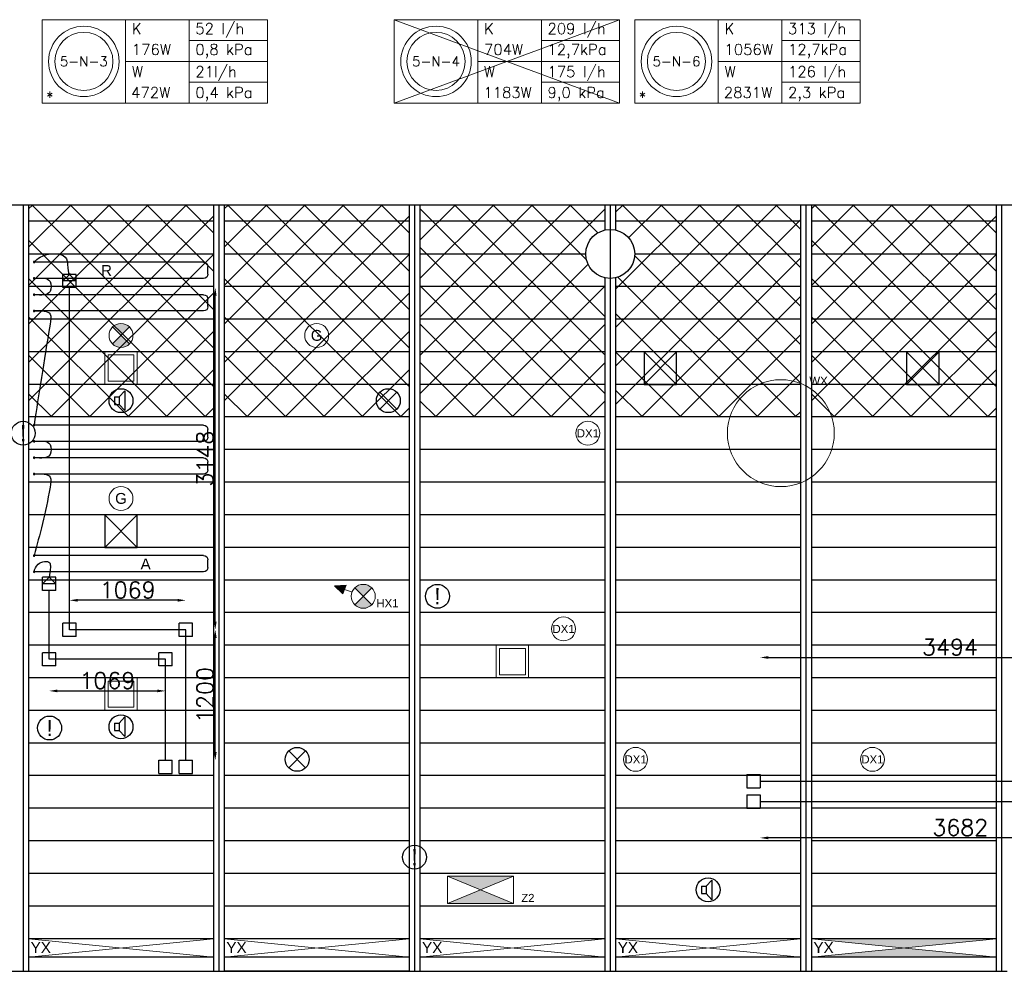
# Model space of a CAD drawing. Extents: x 7383 to 472120, y -558079 to -203000.
# Tile 16 of 29: x 204898 to 213955, y -244106 to -235351. Entities that reach past the tile are written whole.
import ezdxf
from ezdxf.enums import TextEntityAlignment as Align

# ---------------------------------------------------------------- set-up
doc = ezdxf.new("R2010")
doc.units = 0
doc.header["$LTSCALE"] = 25
doc.layers.get('0').update_dxf_attribs({"linetype": 'CONTINUOUS'})
doc.layers.get('DEFPOINTS').update_dxf_attribs({"linetype": 'CONTINUOUS'})
for name, color, linetype in [('000Vermogens2', 7, 'CONTINUOUS'), ('KP-bandraster', 5, 'CONTINUOUS'), ('KP-koppelingen', 6, 'CONTINUOUS'), ('KP-leidingen(aanvoer)', 5, 'CONTINUOUS'), ('KP-leidingen(retour)', 1, 'CONTINUOUS'), ('KP-Lucht aanvoer', 6, 'CONTINUOUS'), ('KP-lucht centreline', 2, 'CONTINUOUS'), ('KP-maatvoering', 7, 'CONTINUOUS'), ('KP-Melders', 3, 'CONTINUOUS'), ('KP-Oppervlak', 3, 'CONTINUOUS'), ('KP-panelen', 1, 'CONTINUOUS'), ('KP-registers', 4, 'CONTINUOUS'), ('KP-slangen', 7, 'CONTINUOUS'), ('KP-tekst', 7, 'CONTINUOUS')]:
    doc.layers.add(name, color=color, linetype=linetype)
for name, color, linetype, lineweight in [('KP-Aluminium', 8, 'CONTINUOUS', 18), ('KP-Lucht retour', 3, 'CONTINUOUS', 18), ('KP-Verlichting', 2, 'CONTINUOUS', 18)]:
    doc.layers.add(name, color=color, linetype=linetype, lineweight=lineweight)
doc.styles.add('arial', font='ARIAL.TTF')
doc.styles.add('VERWOL-1', font='ROMANS.SHX')
doc.dimstyles.new('MARTIN', dxfattribs={"dimscale": 0, "dimtxt": 50, "dimasz": 75, "dimexe": 4, "dimexo": 4, "dimgap": 20, "dimtad": 1, "dimdec": 0, "dimrnd": 0.01, "dimzin": 1, "dimdsep": 46, "dimtxsty": 'VERWOL-1', "dimcen": -25, "dimdle": 1, "dimclrd": 7, "dimclre": 2, "dimclrt": 7, "dimadec": 0, "dimazin": 0, "dimtfac": 1, "dimtdec": 0, "dimtix": 1, "dimtofl": 0, "dimtmove": 0, "dimatfit": 3, "dimldrblk": 'OBLIQUE', "dimfxl": 0, "dimtvp": 33.333333, "dimtolj": 1, "dimtzin": 1, "dimarcsym": 0})
pattern_1 = [(45, (14400, -7e-10), (-176.7767, 176.7767), []), (135, (14400, -7e-10), (-176.7767, -176.7767), [])]

# ---------------------------------------------------------------- blocks, each defined once
blk = doc.blocks.new('Register A')
at = {"layer": 'KP-registers', "linetype": 'Continuous'}
for p, q in [((50, 115), (50, 185)), ((90, 225), (1644, 225)), ((90, 75), (1644, 75))]:
    blk.add_line(p, q, dxfattribs=at)
for centre in [(1650, 225), (1650, 75)]:
    blk.add_circle(centre, 6, dxfattribs=at)
for centre, start, end in [((90, 185), 90, 180), ((90, 115), 180, 270)]:
    blk.add_arc(centre, 40, start, end, dxfattribs=at)
blk = doc.blocks.new('*D946')
at = {"layer": 'DEFPOINTS', "color": 0, "linetype": 'Continuous', "transparency": 16777216}
for p in [(205169.9, -240602), (204773.3, -241235.2), (205169.9, -241235.2)]:
    blk.add_point(p, dxfattribs=at)
at = {"layer": 'KP-maatvoering', "color": 7, "linetype": 'Continuous', "lineweight": -2, "transparency": 16777216}
blk.add_line((204773.3, -240677), (204773.3, -241160.2), dxfattribs=at)
at = {"layer": 'KP-maatvoering', "color": 7, "linetype": 'Continuous', "transparency": 16777216}
for points in [[(204760.8, -240677), (204785.8, -240677), (204773.3, -240602)], [(204760.8, -241160.2), (204785.8, -241160.2), (204773.3, -241235.2)]]:
    blk.add_solid(points, dxfattribs=at)
at = {"layer": 'KP-maatvoering', "color": 7, "linetype": 'Continuous', "transparency": 16777216, "insert": (204678.3, -240918.6), "char_height": 150, "attachment_point": 5, "rotation": 90, "style": 'VERWOL-1'}
blk.add_mtext('\\A1;633', dxfattribs=at)
blk = doc.blocks.new('_OBLIQUE')
at = {"color": 0, "linetype": 'ByBlock'}
blk.add_line((-0.5, -0.5), (0.5, 0.5), dxfattribs=at)
blk = doc.blocks.new('*D947')
at = {"layer": 'DEFPOINTS', "color": 0, "linetype": 'Continuous', "transparency": 16777216}
for p in [(205169.9, -241235.2), (206239.1, -241296.8), (206239.1, -241526.1)]:
    blk.add_point(p, dxfattribs=at)
at = {"layer": 'KP-maatvoering', "color": 7, "linetype": 'Continuous', "lineweight": -2, "transparency": 16777216}
blk.add_line((205244.9, -241526.1), (206164.1, -241526.1), dxfattribs=at)
at = {"layer": 'KP-maatvoering', "color": 7, "linetype": 'Continuous', "transparency": 16777216}
for points in [[(205244.9, -241513.6), (205244.9, -241538.6), (205169.9, -241526.1)], [(206164.1, -241513.6), (206164.1, -241538.6), (206239.1, -241526.1)]]:
    blk.add_solid(points, dxfattribs=at)
at = {"layer": 'KP-maatvoering', "color": 7, "linetype": 'Continuous', "transparency": 16777216, "insert": (205704.5, -241431.1), "char_height": 150, "attachment_point": 5, "style": 'VERWOL-1'}
blk.add_mtext('\\A1;1069', dxfattribs=at)
blk = doc.blocks.new('*D948')
at = {"layer": 'DEFPOINTS', "color": 0, "linetype": 'Continuous', "transparency": 16777216}
for p in [(206178.3, -241236), (204773.3, -242163.9), (206239.1, -242163.9)]:
    blk.add_point(p, dxfattribs=at)
at = {"layer": 'KP-maatvoering', "color": 7, "linetype": 'Continuous', "lineweight": -2, "transparency": 16777216}
blk.add_line((204773.3, -241311), (204773.3, -242088.9), dxfattribs=at)
at = {"layer": 'KP-maatvoering', "color": 7, "linetype": 'Continuous', "transparency": 16777216}
for points in [[(204760.8, -241311), (204785.8, -241311), (204773.3, -241236)], [(204760.8, -242088.9), (204785.8, -242088.9), (204773.3, -242163.9)]]:
    blk.add_solid(points, dxfattribs=at)
at = {"layer": 'KP-maatvoering', "color": 7, "linetype": 'Continuous', "transparency": 16777216, "insert": (204678.3, -241699.9), "char_height": 150, "attachment_point": 5, "rotation": 90, "style": 'VERWOL-1'}
blk.add_mtext('\\A1;928', dxfattribs=at)
blk = doc.blocks.new('*D949')
at = {"layer": 'DEFPOINTS', "color": 0, "linetype": 'Continuous', "transparency": 16777216}
for p in [(206426.3, -240963.6), (206697.5, -240963.6), (206426.3, -242163.9)]:
    blk.add_point(p, dxfattribs=at)
at = {"layer": 'KP-maatvoering', "color": 7, "linetype": 'Continuous', "lineweight": -2, "transparency": 16777216}
blk.add_line((206697.5, -242088.9), (206697.5, -241038.6), dxfattribs=at)
at = {"layer": 'KP-maatvoering', "color": 7, "linetype": 'Continuous', "transparency": 16777216}
for points in [[(206685, -241038.6), (206710, -241038.6), (206697.5, -240963.6)], [(206685, -242088.9), (206710, -242088.9), (206697.5, -242163.9)]]:
    blk.add_solid(points, dxfattribs=at)
at = {"layer": 'KP-maatvoering', "color": 7, "linetype": 'Continuous', "transparency": 16777216, "insert": (206602.5, -241563.7), "char_height": 150, "attachment_point": 5, "rotation": 90, "style": 'VERWOL-1'}
blk.add_mtext('\\A1;1200', dxfattribs=at)
blk = doc.blocks.new('*D950')
at = {"layer": 'DEFPOINTS', "color": 0, "linetype": 'Continuous', "transparency": 16777216}
for p in [(205357.1, -240692.5), (205357.1, -240902.7), (206426.3, -240963.6)]:
    blk.add_point(p, dxfattribs=at)
at = {"layer": 'KP-maatvoering', "color": 7, "linetype": 'Continuous', "lineweight": -2, "transparency": 16777216}
blk.add_line((206351.3, -240692.5), (205432.1, -240692.5), dxfattribs=at)
at = {"layer": 'KP-maatvoering', "color": 7, "linetype": 'Continuous', "transparency": 16777216}
for points in [[(205432.1, -240680), (205432.1, -240705), (205357.1, -240692.5)], [(206351.3, -240680), (206351.3, -240705), (206426.3, -240692.5)]]:
    blk.add_solid(points, dxfattribs=at)
at = {"layer": 'KP-maatvoering', "color": 7, "linetype": 'Continuous', "transparency": 16777216, "insert": (205891.7, -240597.5), "char_height": 150, "attachment_point": 5, "style": 'VERWOL-1'}
blk.add_mtext('\\A1;1069', dxfattribs=at)
blk = doc.blocks.new('*D951')
at = {"layer": 'DEFPOINTS', "color": 0, "linetype": 'Continuous', "transparency": 16777216}
for p in [(205357.1, -237815.4), (206697.5, -237815.4), (205417.9, -240963.5)]:
    blk.add_point(p, dxfattribs=at)
at = {"layer": 'KP-maatvoering', "color": 7, "linetype": 'Continuous', "lineweight": -2, "transparency": 16777216}
blk.add_line((206697.5, -240888.5), (206697.5, -237890.4), dxfattribs=at)
at = {"layer": 'KP-maatvoering', "color": 7, "linetype": 'Continuous', "transparency": 16777216}
for points in [[(206685, -237890.4), (206710, -237890.4), (206697.5, -237815.4)], [(206685, -240888.5), (206710, -240888.5), (206697.5, -240963.5)]]:
    blk.add_solid(points, dxfattribs=at)
at = {"layer": 'KP-maatvoering', "color": 7, "linetype": 'Continuous', "transparency": 16777216, "insert": (206602.5, -239389.4), "char_height": 150, "attachment_point": 5, "rotation": 90, "style": 'VERWOL-1'}
blk.add_mtext('\\A1;3148', dxfattribs=at)
blk = doc.blocks.new('*D952')
at = {"layer": 'DEFPOINTS', "color": 0, "linetype": 'Continuous', "transparency": 16777216}
for p in [(215203.2, -241218.5), (211708.9, -242356.6), (215203.2, -242356.6)]:
    blk.add_point(p, dxfattribs=at)
at = {"layer": 'KP-maatvoering', "color": 7, "linetype": 'Continuous', "lineweight": -2, "transparency": 16777216}
blk.add_line((211783.9, -241218.5), (215128.2, -241218.5), dxfattribs=at)
at = {"layer": 'KP-maatvoering', "color": 7, "linetype": 'Continuous', "transparency": 16777216}
for points in [[(211783.9, -241206), (211783.9, -241231), (211708.9, -241218.5)], [(215128.2, -241206), (215128.2, -241231), (215203.2, -241218.5)]]:
    blk.add_solid(points, dxfattribs=at)
at = {"layer": 'KP-maatvoering', "color": 7, "linetype": 'Continuous', "transparency": 16777216, "insert": (213456.1, -241123.5), "char_height": 150, "attachment_point": 5, "style": 'VERWOL-1'}
blk.add_mtext('\\A1;3494', dxfattribs=at)
blk = doc.blocks.new('*D953')
at = {"layer": 'DEFPOINTS', "color": 0, "linetype": 'Continuous', "transparency": 16777216}
for p in [(211708.9, -242543.8), (215390.4, -242604.6), (211708.9, -242878.2)]:
    blk.add_point(p, dxfattribs=at)
at = {"layer": 'KP-maatvoering', "color": 7, "linetype": 'Continuous', "lineweight": -2, "transparency": 16777216}
blk.add_line((215315.4, -242878.2), (211783.9, -242878.2), dxfattribs=at)
at = {"layer": 'KP-maatvoering', "color": 7, "linetype": 'Continuous', "transparency": 16777216}
for points in [[(211783.9, -242865.7), (211783.9, -242890.7), (211708.9, -242878.2)], [(215315.4, -242865.7), (215315.4, -242890.7), (215390.4, -242878.2)]]:
    blk.add_solid(points, dxfattribs=at)
at = {"layer": 'KP-maatvoering', "color": 7, "linetype": 'Continuous', "transparency": 16777216, "insert": (213549.7, -242783.2), "char_height": 150, "attachment_point": 5, "style": 'VERWOL-1'}
blk.add_mtext('\\A1;3682', dxfattribs=at)

msp = doc.modelspace()

# ---------------------------------------------------------------- hatches: boundary and pattern name
at = {"layer": 'KP-Aluminium', "linetype": 'Continuous'}
h = msp.add_hatch(dxfattribs=at)
h.set_pattern_fill('ANSI37', color=256, scale=2000)
h.set_pattern_definition([(45, (7200, -3e-10), (-176.7767, 176.7767), []), (135, (7200, -3e-10), (-176.7767, -176.7767), [])])
h.paths.add_polyline_path([(206680.2, -237055.7), (204980.2, -237055.7), (204980.2, -237205.7), (206680.2, -237205.7)])
h.paths.add_polyline_path([(206680.2, -237205.7), (204980.2, -237205.7), (204980.2, -237505.7), (206680.2, -237505.7)])
h.paths.add_polyline_path([(206680.2, -237505.7), (204980.2, -237505.7), (204980.2, -237805.7), (206680.2, -237805.7)])
h.paths.add_polyline_path([(206680.2, -237805.7), (204980.2, -237805.7), (204980.2, -238105.7), (206680.2, -238105.7)])
h.paths.add_polyline_path([(206680.2, -238105.7), (204980.2, -238105.7), (204980.2, -238405.7), (206680.2, -238405.7)])
h.paths.add_polyline_path([(206680.2, -238405.7), (204980.2, -238405.7), (204980.2, -238705.7), (206680.2, -238705.7)])
h.paths.add_polyline_path([(206680.2, -238705.7), (204980.2, -238705.7), (204980.2, -239005.7), (206680.2, -239005.7)])
h = msp.add_hatch(dxfattribs=at)
h.set_pattern_fill('ANSI37', color=256, scale=2000)
h.set_pattern_definition([(45, (9000, -4e-10), (-176.7767, 176.7767), []), (135, (9000, -4e-10), (-176.7767, -176.7767), [])])
h.paths.add_polyline_path([(208480.2, -237055.7), (206780.2, -237055.7), (206780.2, -237205.7), (208480.2, -237205.7)])
h.paths.add_polyline_path([(208480.2, -237205.7), (206780.2, -237205.7), (206780.2, -237505.7), (208480.2, -237505.7)])
h.paths.add_polyline_path([(208480.2, -237505.7), (206780.2, -237505.7), (206780.2, -237805.7), (208480.2, -237805.7)])
h.paths.add_polyline_path([(208480.2, -237805.7), (206780.2, -237805.7), (206780.2, -238105.7), (208480.2, -238105.7)])
h.paths.add_polyline_path([(208480.2, -238105.7), (206780.2, -238105.7), (206780.2, -238405.7), (208480.2, -238405.7)])
h.paths.add_polyline_path([(208480.2, -238405.7), (206780.2, -238405.7), (206780.2, -238705.7), (208480.2, -238705.7)])
h.paths.add_polyline_path([(208480.2, -238705.7), (206780.2, -238705.7), (206780.2, -239005.7), (208480.2, -239005.7)])
h = msp.add_hatch(dxfattribs=at)
h.set_pattern_fill('ANSI37', color=256, scale=2000)
h.set_pattern_definition([(45, (7200, -3e-10), (-176.7767, 176.7767), []), (135, (7200, -3e-10), (-176.7767, -176.7767), [])])
h.paths.add_polyline_path([(210280.2, -237055.7), (208580.2, -237055.7), (208580.2, -237205.7), (210280.2, -237205.7)])
h.paths.add_polyline_path([(210280.2, -237286.3), (210280.2, -237205.7), (208580.2, -237205.7), (208580.2, -237505.7), (210105.2, -237505.7, -0.350001)])
h.paths.add_polyline_path([(210105.2, -237505.7), (208580.2, -237505.7), (208580.2, -237805.7), (210280.2, -237805.7), (210280.2, -237725.1, -0.350001)])
h.paths.add_polyline_path([(210280.2, -237805.7), (208580.2, -237805.7), (208580.2, -238105.7), (210280.2, -238105.7)])
h.paths.add_polyline_path([(210280.2, -238105.7), (208580.2, -238105.7), (208580.2, -238405.7), (210280.2, -238405.7)])
h.paths.add_polyline_path([(210280.2, -238405.7), (208580.2, -238405.7), (208580.2, -238705.7), (210280.2, -238705.7)])
h.paths.add_polyline_path([(210280.2, -238705.7), (208580.2, -238705.7), (208580.2, -239005.7), (210280.2, -239005.7)])
h = msp.add_hatch(dxfattribs=at)
h.set_pattern_fill('ANSI37', color=256, scale=2000)
h.set_pattern_definition(pattern_1)
h.paths.add_polyline_path([(212080.2, -237055.7), (210380.2, -237055.7), (210380.2, -237205.7), (212080.2, -237205.7)])
h.paths.add_polyline_path([(212080.2, -237205.7), (210380.2, -237205.7), (210380.2, -237286.3, -0.350001), (210555.2, -237505.7), (212080.2, -237505.7)])
h.paths.add_polyline_path([(212080.2, -237505.7), (210555.2, -237505.7, -0.350001), (210380.2, -237725.1), (210380.2, -237805.7), (212080.2, -237805.7)])
h.paths.add_polyline_path([(212080.2, -237805.7), (210380.2, -237805.7), (210380.2, -238105.7), (212080.2, -238105.7)])
h.paths.add_polyline_path([(212080.2, -238105.7), (210380.2, -238105.7), (210380.2, -238405.7), (212080.2, -238405.7)])
h.paths.add_polyline_path([(212080.2, -238405.7), (210380.2, -238405.7), (210380.2, -238705.7), (212080.2, -238705.7)])
h.paths.add_polyline_path([(212080.2, -238705.7), (210380.2, -238705.7), (210380.2, -239005.7), (212080.2, -239005.7)])
h = msp.add_hatch(dxfattribs=at)
h.set_pattern_fill('ANSI37', color=256, scale=2000)
h.set_pattern_definition(pattern_1)
h.paths.add_polyline_path([(213880.2, -237055.7), (212180.2, -237055.7), (212180.2, -237205.7), (213880.2, -237205.7)])
h.paths.add_polyline_path([(213880.2, -237205.7), (212180.2, -237205.7), (212180.2, -237505.7), (213880.2, -237505.7)])
h.paths.add_polyline_path([(213880.2, -237505.7), (212180.2, -237505.7), (212180.2, -237805.7), (213880.2, -237805.7)])
h.paths.add_polyline_path([(213880.2, -237805.7), (212180.2, -237805.7), (212180.2, -238105.7), (213880.2, -238105.7)])
h.paths.add_polyline_path([(213880.2, -238105.7), (212180.2, -238105.7), (212180.2, -238405.7), (213880.2, -238405.7)])
h.paths.add_polyline_path([(213880.2, -238405.7), (212180.2, -238405.7), (212180.2, -238705.7), (213880.2, -238705.7)])
h.paths.add_polyline_path([(213880.2, -238705.7), (212180.2, -238705.7), (212180.2, -239005.7), (213880.2, -239005.7)])
at = {"layer": 'KP-Verlichting', "linetype": 'Continuous'}
h = msp.add_hatch(color=256, dxfattribs=at)
h.paths.add_polyline_path([(205752.4, -238177.9), (205830.2, -238255.7), (205908, -238177.9, 0.414214)])
h.paths.add_polyline_path([(205752.4, -238333.5, 0.414214), (205908, -238333.5), (205830.2, -238255.7)])
h = msp.add_hatch(color=256, dxfattribs=at)
h.paths.add_polyline_path([(207981.1, -240577.9), (208058.9, -240655.7), (208136.6, -240577.9, 0.414214)])
h.paths.add_polyline_path([(207981.1, -240733.5, 0.414214), (208136.6, -240733.5), (208058.9, -240655.7)])
h = msp.add_hatch(color=256, dxfattribs=at)
h.paths.add_polyline_path([(207794.2, -240558.6), (207886, -240592.3), (207900.5, -240552.8)])
h.paths.add_polyline_path([(207794.2, -240558.6), (207871.5, -240631.8), (207886, -240592.3)])
h = msp.add_hatch(color=256, dxfattribs=at)
h.paths.add_polyline_path([(208832.3, -243230), (209137, -243355.7), (209441.7, -243230)])
h.paths.add_polyline_path([(209441.7, -243481.4), (209137, -243355.7), (208832.3, -243481.4)])
h = msp.add_hatch(color=256, dxfattribs=at)
h.dxf.hatch_style = 1
h.paths.add_polyline_path([(213880.2, -243805.7), (212180.2, -243805.7), (213030.2, -243890.7)])
h.paths.add_polyline_path([(213030.2, -243890.7), (212180.2, -243975.7), (213880.2, -243975.7)])

# ---------------------------------------------------------------- linework, layer by layer
at = {"layer": '000Vermogens2', "linetype": 'Continuous', "lineweight": 0}
for p, q in [((205104.5, -235350.6), (205104.5, -236118.5)), ((205104.5, -235350.6), (207177.4, -235350.6)), ((205872.4, -235350.6), (205872.4, -236118.5)), ((206457.6, -235734.6), (206457.6, -235350.6)), ((207177.4, -235350.6), (207177.4, -236118.5)), ((208343.9, -235350.6), (208343.9, -236118.5)), ((208343.9, -235350.6), (210416.8, -235350.6)), ((208343.9, -236118.5), (210416.8, -235350.6)), ((208343.9, -235350.6), (210416.8, -236118.5)), ((209111.8, -235350.6), (209111.8, -236118.5)), ((209697, -235734.6), (209697, -235350.6)), ((210416.8, -235350.6), (210416.8, -236118.5)), ((210555.9, -235350.6), (210555.9, -236118.5)), ((210555.9, -235350.6), (212628.8, -235350.6)), ((211323.8, -235350.6), (211323.8, -236118.5)), ((211909, -235734.6), (211909, -235350.6)), ((212628.8, -235350.6), (212628.8, -236118.5)), ((206457.6, -235542.6), (207177.4, -235542.6)), ((209697, -235542.6), (210416.8, -235542.6)), ((211909, -235542.6), (212628.8, -235542.6)), ((205872.4, -235734.6), (207177.4, -235734.6)), ((206457.6, -235734.6), (206457.6, -236118.5)), ((209111.8, -235734.6), (210416.8, -235734.6)), ((209697, -235734.6), (209697, -236118.5)), ((211323.8, -235734.6), (212628.8, -235734.6)), ((211909, -235734.6), (211909, -236118.5)), ((206457.6, -235926.5), (207177.4, -235926.5)), ((209697, -235926.5), (210416.8, -235926.5)), ((211909, -235926.5), (212628.8, -235926.5)), ((205104.5, -236118.5), (207177.4, -236118.5)), ((208343.9, -236118.5), (210416.8, -236118.5)), ((210555.9, -236118.5), (212628.8, -236118.5))]:
    msp.add_line(p, q, dxfattribs=at)
for centre, radius in [((205488.4, -235734.6), 324.2), ((205488.4, -235734.6), 267.6), ((208727.9, -235734.6), 324.2), ((208727.9, -235734.6), 267.6), ((210939.8, -235734.6), 324.2), ((210939.8, -235734.6), 267.6)]:
    msp.add_circle(centre, radius, dxfattribs=at)
at = {"layer": 'KP-bandraster', "linetype": 'Continuous'}
for p, q in [((204980.2, -237055.7), (204980.2, -244105.7)), ((206680.2, -237055.7), (206680.2, -244105.7)), ((206780.2, -237055.7), (206780.2, -244105.7)), ((208480.2, -237055.7), (208480.2, -244105.7)), ((208580.2, -237055.7), (208580.2, -244105.7)), ((210280.2, -237055.7), (210280.2, -237286.3)), ((210380.2, -237055.7), (210380.2, -237286.3)), ((212080.2, -237055.7), (212080.2, -244105.7)), ((212180.2, -237055.7), (212180.2, -244105.7)), ((213880.2, -237055.7), (213880.2, -244105.7)), ((210280.2, -237725.1), (210280.2, -244105.7)), ((210380.2, -237725.1), (210380.2, -244105.7))]:
    msp.add_line(p, q, dxfattribs=at)
msp.add_circle((210330.2, -237505.7), 225, dxfattribs=at)
at = {"layer": 'KP-koppelingen', "linetype": 'Continuous'}
for p, q in [((205296.3, -237815.4), (205296.3, -237693.8)), ((205418, -237693.8), (205296.3, -237693.8)), ((205296.3, -237754.6), (205357.1, -237693.8)), ((205357.1, -237693.8), (205417.9, -237754.6)), ((205417.9, -237815.4), (205418, -237693.8)), ((205417.9, -237754.6), (205296.3, -237754.6)), ((205417.9, -237815.4), (205296.3, -237815.4)), ((205109.1, -240602), (205109.1, -240480.4)), ((205230.8, -240480.4), (205109.1, -240480.4)), ((205109.1, -240541.2), (205169.9, -240480.4)), ((205230.7, -240541.2), (205109.1, -240541.2)), ((205169.9, -240480.4), (205230.7, -240541.2)), ((205230.7, -240602), (205230.8, -240480.4)), ((205230.7, -240602), (205109.1, -240602)), ((205296.3, -241024.3), (205296.3, -240902.7)), ((205417.9, -240902.7), (205296.3, -240902.7)), ((205417.9, -241024.3), (205417.9, -240902.7)), ((206365.5, -241024.4), (206365.5, -240902.8)), ((206487.1, -240902.8), (206365.5, -240902.8)), ((206487.1, -241024.4), (206487.1, -240902.8)), ((205417.9, -241024.3), (205296.3, -241024.3)), ((206487.1, -241024.4), (206365.5, -241024.4)), ((205109.1, -241296), (205109.1, -241174.4)), ((205230.7, -241174.4), (205109.1, -241174.4)), ((205230.7, -241296.1), (205230.7, -241174.4)), ((206178.3, -241296.8), (206178.3, -241175.2)), ((206299.9, -241175.2), (206178.3, -241175.2)), ((206299.9, -241296.8), (206299.9, -241175.2)), ((205230.7, -241296.1), (205109.1, -241296)), ((206299.9, -241296.8), (206178.3, -241296.8)), ((206178.3, -242285.5), (206178.3, -242163.9)), ((206178.3, -242163.9), (206299.9, -242163.9)), ((206299.9, -242285.5), (206299.9, -242163.9)), ((206365.5, -242285.5), (206365.5, -242163.9)), ((206365.5, -242163.9), (206487.1, -242163.9)), ((206487.1, -242285.5), (206487.1, -242163.9)), ((206178.3, -242285.5), (206299.9, -242285.5)), ((206365.5, -242285.5), (206487.1, -242285.5)), ((211587.3, -242295.8), (211587.2, -242417.4)), ((211587.3, -242295.8), (211708.9, -242295.8)), ((211708.9, -242295.8), (211708.9, -242417.4)), ((211587.2, -242417.4), (211708.9, -242417.4)), ((211587.3, -242483), (211587.2, -242604.6)), ((211587.3, -242483), (211708.9, -242483)), ((211708.9, -242483), (211708.9, -242604.6)), ((211587.2, -242604.6), (211708.9, -242604.6))]:
    msp.add_line(p, q, dxfattribs=at)
at = {"layer": 'KP-leidingen(aanvoer)', "linetype": 'Continuous'}
for p, q in [((205169.9, -241235.2), (205169.9, -240602)), ((206239.1, -241235.3), (205169.9, -241235.2)), ((206239.1, -242163.9), (206239.1, -241235.3)), ((211708.9, -242543.8), (215390.4, -242543.8))]:
    msp.add_line(p, q, dxfattribs=at)
at = {"layer": 'KP-leidingen(retour)', "linetype": 'Continuous'}
for p, q in [((205357.1, -240963.5), (205357.1, -237815.4)), ((206426.3, -240963.6), (205357.1, -240963.5)), ((206426.3, -242163.9), (206426.3, -240963.6)), ((211708.9, -242356.6), (215203.2, -242356.6))]:
    msp.add_line(p, q, dxfattribs=at)
at = {"layer": 'KP-Lucht aanvoer', "linetype": 'Continuous'}
for p, q in [((210641.3, -238405.7), (210641.1, -238705.7)), ((210641.1, -238705.7), (210941, -238405.7)), ((210941, -238405.7), (210641.3, -238405.7)), ((210641.3, -238405.7), (210941.1, -238705.7)), ((210941.1, -238705.7), (210941, -238405.7)), ((213055.8, -238405.8), (213055.7, -238705.8)), ((213055.7, -238705.8), (213355.5, -238405.8)), ((213355.5, -238405.8), (213055.8, -238405.8)), ((213055.8, -238405.8), (213355.7, -238705.8)), ((213355.7, -238705.8), (213355.5, -238405.8)), ((210641.1, -238705.7), (210941.1, -238705.7)), ((213055.7, -238705.8), (213355.7, -238705.8)), ((205680.3, -239905.7), (205680.2, -240205.7)), ((205680.2, -240205.7), (205980, -239905.7)), ((205980, -239905.7), (205680.3, -239905.7)), ((205680.3, -239905.7), (205980.2, -240205.7)), ((205980.2, -240205.7), (205980, -239905.7)), ((205680.2, -240205.7), (205980.2, -240205.7))]:
    msp.add_line(p, q, dxfattribs=at)
at = {"layer": 'KP-lucht centreline', "linetype": 'Continuous'}
for p, q in [((204930.2, -237055.7), (204930.2, -244105.7)), ((206730.2, -237055.7), (206730.2, -244105.7)), ((208530.2, -237055.7), (208530.2, -244105.7)), ((210330.2, -237055.7), (210330.2, -244105.7)), ((212130.2, -237055.7), (212130.2, -244105.7)), ((213930.2, -237055.7), (213930.2, -244105.7))]:
    msp.add_line(p, q, dxfattribs=at)
at = {"layer": 'KP-Lucht retour', "linetype": 'Continuous'}
for p, q in [((205682.2, -238405.7), (205681.9, -238705.7)), ((205978, -238405.7), (205682.2, -238405.7)), ((205711, -238434.9), (205710.7, -238676.6)), ((205711, -238434.9), (205949.2, -238434.9)), ((205949.5, -238676.6), (205949.2, -238434.9)), ((205978.3, -238705.7), (205978, -238405.7)), ((205681.9, -238705.7), (205909.9, -238705.7)), ((205710.7, -238676.6), (205949.5, -238676.6)), ((205909.9, -238705.7), (205978.3, -238705.7)), ((209282.4, -241105.8), (209282.1, -241405.8)), ((209578.2, -241105.8), (209282.4, -241105.8)), ((209311.2, -241135), (209311, -241376.6)), ((209311.2, -241135), (209549.5, -241135)), ((209549.7, -241376.6), (209549.5, -241135)), ((209578.6, -241405.8), (209578.2, -241105.8)), ((205682.3, -241405.7), (205682, -241705.7)), ((205978.2, -241405.7), (205682.3, -241405.7)), ((205711.1, -241434.9), (205710.9, -241676.6)), ((205711.1, -241434.9), (205949.4, -241434.9)), ((205949.6, -241676.6), (205949.4, -241434.9)), ((205978.5, -241705.7), (205978.2, -241405.7)), ((209282.1, -241405.8), (209510.1, -241405.8)), ((209311, -241376.6), (209549.7, -241376.6)), ((209510.1, -241405.8), (209578.6, -241405.8)), ((205682, -241705.7), (205910, -241705.7)), ((205710.9, -241676.6), (205949.6, -241676.6)), ((205910, -241705.7), (205978.5, -241705.7))]:
    msp.add_line(p, q, dxfattribs=at)
at = {"layer": 'KP-Melders', "linetype": 'Continuous'}
for p, q in [((205770.3, -238821.3), (205813.3, -238821.3)), ((205770.3, -238821.3), (205770.3, -238891.3)), ((205813.3, -238821.3), (205865.4, -238765.9)), ((205813.3, -238821.3), (205813.3, -238891.3)), ((205865.4, -238765.9), (205865.4, -238946.6)), ((208211.3, -238933.5), (208366.9, -238777.9)), ((208211.3, -238777.9), (208366.9, -238933.5)), ((205770.3, -238891.3), (205813.3, -238891.3)), ((205770.3, -238891.3), (205813.3, -238891.3)), ((205813.3, -238891.3), (205865.4, -238946.6)), ((205813.3, -241821.3), (205865.4, -241765.9)), ((205865.4, -241765.9), (205865.4, -241946.6)), ((205770.3, -241821.3), (205813.3, -241821.3)), ((205770.3, -241821.3), (205770.3, -241891.3)), ((205770.3, -241891.3), (205813.3, -241891.3)), ((205770.3, -241891.3), (205813.3, -241891.3)), ((205813.3, -241821.3), (205813.3, -241891.3)), ((205813.3, -241891.3), (205865.4, -241946.6)), ((207373.2, -242233.5), (207528.7, -242077.9)), ((207373.2, -242077.9), (207528.7, -242233.5)), ((211170.3, -243321.3), (211213.3, -243321.3)), ((211170.3, -243321.3), (211170.3, -243391.3)), ((211213.3, -243321.3), (211265.4, -243265.9)), ((211213.3, -243321.3), (211213.3, -243391.3)), ((211265.4, -243265.9), (211265.4, -243446.6)), ((211170.3, -243391.3), (211213.3, -243391.3)), ((211170.3, -243391.3), (211213.3, -243391.3)), ((211213.3, -243391.3), (211265.4, -243446.6))]:
    msp.add_line(p, q, dxfattribs=at)
for centre in [(205830.2, -238855.7), (208289.1, -238855.7), (204930.2, -239155.7), (208741, -240655.7), (205173.7, -241867.2), (205830.2, -241855.7), (207450.9, -242155.7), (208530.2, -243055.7), (211230.2, -243355.7)]:
    msp.add_circle(centre, 110, dxfattribs=at)
at = {"layer": 'KP-Oppervlak', "linetype": 'Continuous'}
for p, q in [((264780.2, -237055.7), (195480.2, -237055.7)), ((203080.2, -244105.7), (213980.4, -244105.7))]:
    msp.add_line(p, q, dxfattribs=at)
at = {"layer": 'KP-panelen', "linetype": 'Continuous'}
for p, q in [((206680.2, -237205.7), (204980.2, -237205.7)), ((208480.2, -237205.7), (206780.2, -237205.7)), ((210280.2, -237205.7), (208580.2, -237205.7)), ((212080.2, -237205.7), (210380.2, -237205.7)), ((213880.2, -237205.7), (212180.2, -237205.7)), ((204980.2, -237505.7), (206680.2, -237505.7)), ((206780.2, -237505.7), (208480.2, -237505.7)), ((208580.2, -237505.7), (210105.2, -237505.7)), ((210555.2, -237505.7), (212080.2, -237505.7)), ((212180.2, -237505.7), (213880.2, -237505.7)), ((206680.2, -237805.7), (204980.2, -237805.7)), ((208480.2, -237805.7), (206780.2, -237805.7)), ((210280.2, -237805.7), (208580.2, -237805.7)), ((212080.2, -237805.7), (210380.2, -237805.7)), ((213880.2, -237805.7), (212180.2, -237805.7)), ((206680.2, -238105.7), (204980.2, -238105.7)), ((208480.2, -238105.7), (206780.2, -238105.7)), ((210280.2, -238105.7), (208580.2, -238105.7)), ((212080.2, -238105.7), (210380.2, -238105.7)), ((213880.2, -238105.7), (212180.2, -238105.7)), ((206680.2, -238405.7), (204980.2, -238405.7)), ((208480.2, -238405.7), (206780.2, -238405.7)), ((210280.2, -238405.7), (208580.2, -238405.7)), ((212080.2, -238405.7), (210380.2, -238405.7)), ((213880.2, -238405.7), (212180.2, -238405.7)), ((206680.2, -238705.7), (204980.2, -238705.7)), ((208480.2, -238705.7), (206780.2, -238705.7)), ((210280.2, -238705.7), (208580.2, -238705.7)), ((212080.2, -238705.7), (210380.2, -238705.7)), ((213880.2, -238705.7), (212180.2, -238705.7)), ((206680.2, -239005.7), (204980.2, -239005.7)), ((208480.2, -239005.7), (206780.2, -239005.7)), ((210280.2, -239005.7), (208580.2, -239005.7)), ((212080.2, -239005.7), (210380.2, -239005.7)), ((213880.2, -239005.7), (212180.2, -239005.7)), ((206680.2, -239305.7), (204980.2, -239305.7)), ((208480.2, -239305.7), (206780.2, -239305.7)), ((210280.2, -239305.7), (208580.2, -239305.7)), ((212080.2, -239305.7), (210380.2, -239305.7)), ((213880.2, -239305.7), (212180.2, -239305.7)), ((206680.2, -239605.7), (204980.2, -239605.7)), ((208480.2, -239605.7), (206780.2, -239605.7)), ((210280.2, -239605.7), (208580.2, -239605.7)), ((212080.2, -239605.7), (210380.2, -239605.7)), ((213880.2, -239605.7), (212180.2, -239605.7)), ((206680.2, -239905.7), (204980.2, -239905.7)), ((208480.2, -239905.7), (206780.2, -239905.7)), ((210280.2, -239905.7), (208580.2, -239905.7)), ((212080.2, -239905.7), (210380.2, -239905.7)), ((213880.2, -239905.7), (212180.2, -239905.7)), ((206680.2, -240205.7), (204980.2, -240205.7)), ((208480.2, -240205.7), (206780.2, -240205.7)), ((210280.2, -240205.7), (208580.2, -240205.7)), ((212080.2, -240205.7), (210380.2, -240205.7)), ((213880.2, -240205.7), (212180.2, -240205.7)), ((206680.2, -240505.7), (204980.2, -240505.7)), ((208480.2, -240505.7), (206780.2, -240505.7)), ((210280.2, -240505.7), (208580.2, -240505.7)), ((212080.2, -240505.7), (210380.2, -240505.7)), ((213880.2, -240505.7), (212180.2, -240505.7)), ((206680.2, -240805.7), (204980.2, -240805.7)), ((208480.2, -240805.7), (206780.2, -240805.7)), ((210280.2, -240805.7), (208580.2, -240805.7)), ((212080.2, -240805.7), (210380.2, -240805.7)), ((213880.2, -240805.7), (212180.2, -240805.7)), ((206680.2, -241105.7), (204980.2, -241105.7)), ((208480.2, -241105.7), (206780.2, -241105.7)), ((210280.2, -241105.7), (208580.2, -241105.7)), ((212080.2, -241105.7), (210380.2, -241105.7)), ((213880.2, -241105.7), (212180.2, -241105.7)), ((206680.2, -241405.7), (204980.2, -241405.7)), ((208480.2, -241405.7), (206780.2, -241405.7)), ((210280.2, -241405.7), (208580.2, -241405.7)), ((212080.2, -241405.7), (210380.2, -241405.7)), ((213880.2, -241405.7), (212180.2, -241405.7)), ((206680.2, -241705.7), (204980.2, -241705.7)), ((208480.2, -241705.7), (206780.2, -241705.7)), ((210280.2, -241705.7), (208580.2, -241705.7)), ((212080.2, -241705.7), (210380.2, -241705.7)), ((213880.2, -241705.7), (212180.2, -241705.7)), ((206680.2, -242005.7), (204980.2, -242005.7)), ((208480.2, -242005.7), (206780.2, -242005.7)), ((210280.2, -242005.7), (208580.2, -242005.7)), ((212080.2, -242005.7), (210380.2, -242005.7)), ((213880.2, -242005.7), (212180.2, -242005.7)), ((206680.2, -242305.7), (204980.2, -242305.7)), ((208480.2, -242305.7), (206780.2, -242305.7)), ((210280.2, -242305.7), (208580.2, -242305.7)), ((212080.2, -242305.7), (210380.2, -242305.7)), ((213880.2, -242305.7), (212180.2, -242305.7)), ((206680.2, -242605.7), (204980.2, -242605.7)), ((208480.2, -242605.7), (206780.2, -242605.7)), ((210280.2, -242605.7), (208580.2, -242605.7)), ((212080.2, -242605.7), (210380.2, -242605.7)), ((213880.2, -242605.7), (212180.2, -242605.7)), ((206680.2, -242905.7), (204980.2, -242905.7)), ((208480.2, -242905.7), (206780.2, -242905.7)), ((210280.2, -242905.7), (208580.2, -242905.7)), ((212080.2, -242905.7), (210380.2, -242905.7)), ((213880.2, -242905.7), (212180.2, -242905.7)), ((206680.2, -243205.7), (204980.2, -243205.7)), ((208480.2, -243205.7), (206780.2, -243205.7)), ((210280.2, -243205.7), (208580.2, -243205.7)), ((212080.2, -243205.7), (210380.2, -243205.7)), ((213880.2, -243205.7), (212180.2, -243205.7)), ((206680.2, -243505.7), (204980.2, -243505.7)), ((208480.2, -243505.7), (206780.2, -243505.7)), ((210280.2, -243505.7), (208580.2, -243505.7)), ((212080.2, -243505.7), (210380.2, -243505.7)), ((213880.2, -243505.7), (212180.2, -243505.7)), ((206680.2, -243805.7), (204980.2, -243805.7)), ((208480.2, -243805.7), (206780.2, -243805.7)), ((208480.2, -243805.7), (206780.2, -243805.7)), ((210280.2, -243805.7), (208580.2, -243805.7)), ((212080.2, -243805.7), (210380.2, -243805.7)), ((213880.2, -243805.7), (212180.2, -243805.7)), ((206680.2, -243975.7), (204980.2, -243975.7)), ((208480.2, -243975.7), (206780.2, -243975.7)), ((210280.2, -243975.7), (208580.2, -243975.7)), ((212080.2, -243975.7), (210380.2, -243975.7)), ((213880.2, -243975.7), (212180.2, -243975.7)), ((208480.2, -244105.7), (206780.2, -244105.7))]:
    msp.add_line(p, q, dxfattribs=at)
at = {"layer": 'KP-slangen', "linetype": 'Continuous'}
for points in [[(205030.2, -237580.7), (205086.9, -237535.2), (205316.8, -237535.2), (205341.5, -237636.5), (205357.1, -237693.8), (205363.4, -237683)], [(205036.2, -237730.7), (205177.9, -237759.6), (205177.9, -237852.4), (205036.2, -237880.7)], [(205036.2, -238030.7), (205177.9, -238059.6), (205177.9, -238152.4), (205030.2, -239080.7)], [(205036.2, -239230.7), (205177.9, -239259.6), (205177.9, -239352.4), (205036.2, -239380.7)], [(205036.2, -239530.7), (205177.9, -239559.6), (205177.9, -239652.4), (205030.2, -240280.7)], [(205030.2, -240432.3), (205066.8, -240361.3), (205174.4, -240348.4), (205180.9, -240387.1), (205169.9, -240480.4)]]:
    msp.add_spline(points, degree=3, dxfattribs=at)
at = {"layer": 'KP-Verlichting', "linetype": 'Continuous'}
for p, q in [((205908, -238333.5), (205752.4, -238177.9)), ((205752.4, -238333.5), (205908, -238177.9)), ((207794.2, -240558.6), (207900.5, -240552.8)), ((207955.6, -240617.8), (207794.2, -240558.6)), ((207794.2, -240558.6), (207871.5, -240631.8)), ((207871.5, -240631.8), (207900.5, -240552.8)), ((208136.6, -240733.5), (207981.1, -240577.9)), ((207981.1, -240733.5), (208136.6, -240577.9)), ((208832.3, -243230), (209441.7, -243230)), ((208832.3, -243481.4), (208832.3, -243230)), ((208832.3, -243481.4), (209441.7, -243230)), ((208832.3, -243230), (209441.7, -243481.4)), ((209441.7, -243230), (209441.7, -243481.4)), ((209441.7, -243481.4), (208832.3, -243481.4)), ((204980.2, -243975.7), (206680.2, -243805.7)), ((204980.2, -243805.7), (206680.2, -243975.7)), ((206780.2, -243975.7), (208480.2, -243805.7)), ((208480.2, -243975.7), (206780.2, -243805.7)), ((208580.2, -243975.7), (210280.2, -243805.7)), ((208580.2, -243805.7), (210280.2, -243975.7)), ((210380.2, -243975.7), (212080.2, -243805.7)), ((210380.2, -243805.7), (212080.2, -243975.7)), ((212180.2, -243975.7), (213880.2, -243805.7)), ((212180.2, -243805.7), (213880.2, -243975.7))]:
    msp.add_line(p, q, dxfattribs=at)
for centre, radius in [((205830.2, -238255.7), 110), ((207630.2, -238255.7), 110), ((211899.8, -239154.8), 491.8), ((210125, -239155.7), 110), ((205830.2, -239755.7), 110), ((208058.9, -240655.7), 110), ((208058.9, -240655.7), 110), ((209901.1, -240955.7), 110), ((210563.6, -242155.7), 110), ((212741.8, -242155.7), 110)]:
    msp.add_circle(centre, radius, dxfattribs=at)

# ---------------------------------------------------------------- block references
at = {"layer": 'KP-registers', "linetype": 'Continuous', "xscale": -1}
for p in [(206680.2, -237805.7), (206680.2, -238105.7), (206680.2, -239305.7), (206680.2, -239605.7), (206680.2, -240505.7)]:
    msp.add_blockref('Register A', p, dxfattribs=at)

# ---------------------------------------------------------------- texts
at = {"layer": '000Vermogens2', "linetype": 'Continuous', "lineweight": 0, "style": 'VERWOL-1'}
for s, p in [('K', (205930.1, -235482.7)), ('52 l/h', (206513.9, -235482.7)), ('K', (209169.6, -235482.7)), ('209 l/h', (209753.3, -235482.7)), ('K', (211381.5, -235482.7)), ('313 l/h', (211965.3, -235482.7)), ('0,8 kPa', (206513.9, -235674.7)), ('12,7kPa', (209753.3, -235674.7)), ('12,7kPa', (211965.3, -235674.7)), ('176W', (205930.1, -235674.7)), ('704W', (209169.6, -235674.7)), ('1056W', (211381.5, -235674.7)), ('W', (205930.1, -235879)), ('21l/h', (206513.9, -235879)), ('W', (209169.6, -235879)), ('175 l/h', (209753.3, -235879)), ('W', (211381.5, -235879)), ('126 l/h', (211965.3, -235879)), ('*', (205141.4, -236112.1)), ('472W', (205924, -236071)), ('0,4 kPa', (206513.9, -236071)), ('1183W', (209163.5, -236071)), ('9,0 kPa', (209753.3, -236071)), ('*', (210592.8, -236112.1)), ('2831W', (211375.4, -236071)), ('2,3 kPa', (211965.3, -236071))]:
    msp.add_text(s, height=100, dxfattribs=at).set_placement(p)
for s, p in [('5-N-3', (205488.4, -235734.6)), ('5-N-4', (208727.9, -235734.6)), ('5-N-6', (210939.8, -235734.6))]:
    msp.add_text(s, height=90, dxfattribs=at).set_placement(p, align=Align.MIDDLE_CENTER)
at = {"layer": 'KP-Melders', "linetype": 'Continuous', "char_height": 150, "attachment_point": 5, "style": 'arial'}
for insert in [(204930.2, -239155.7), (208741, -240655.7), (205173.7, -241867.2), (208530.2, -243055.7)]:
    msp.add_mtext('\\A1;!', dxfattribs=dict(at, insert=insert))
at = {"layer": 'KP-tekst', "linetype": 'Continuous', "char_height": 100, "attachment_point": 5, "style": 'arial'}
for s, insert in [('\\A1;R', (205697, -237657.8)), ('\\A1;A', (206057, -240357.8))]:
    msp.add_mtext(s, dxfattribs=dict(at, insert=insert))
at = {"layer": 'KP-Verlichting', "linetype": 'Continuous', "attachment_point": 5, "style": 'arial'}
for s, insert, char_height in [('\\A1;G', (207630.2, -238255.7), 100), ('\\A1;WX', (212246.5, -238673.5), 75), ('\\A1;DX1', (210125, -239155.7), 75), ('\\A1;G', (205830.2, -239755.7), 100), ('\\A1;HX1', (208281.2, -240719.2), 75), ('\\A1;DX1', (209901.1, -240955.7), 75), ('\\A1;DX1', (210563.6, -242155.7), 75), ('\\A1;DX1', (212741.8, -242155.7), 75), ('\\A1;Z2', (209572.6, -243431), 75), ('\\A1;YX', (205092.6, -243887), 100), ('\\A1;YX', (206892.6, -243887), 100), ('\\A1;YX', (208692.6, -243887), 100), ('\\A1;YX', (210492.6, -243887), 100), ('\\A1;YX', (212292.6, -243887), 100)]:
    msp.add_mtext(s, dxfattribs=dict(at, insert=insert, char_height=char_height))

# ---------------------------------------------------------------- dimensions: what is measured, and where the dimension line sits
at = {"layer": 'KP-maatvoering', "linetype": 'Continuous'}
for base, p1, p2, picture, middle in [((206697.5, -237815.4), (205417.9, -240963.5), (205357.1, -237815.4), '*D951', (206602.5, -239389.4)), ((204773.3, -241235.2), (205169.9, -240602), (205169.9, -241235.2), '*D946', (204678.3, -240918.6)), ((206697.5, -240963.6), (206426.3, -242163.9), (206426.3, -240963.6), '*D949', (206602.5, -241563.7)), ((204773.3, -242163.9), (206178.3, -241236), (206239.1, -242163.9), '*D948', (204678.3, -241699.9))]:
    dim = msp.add_linear_dim(base=base, p1=p1, p2=p2, angle=90, dimstyle='MARTIN', override={"dimscale": 1, "dimtxt": 150, "dimse1": 1, "dimse2": 1}, dxfattribs=at)
    dim.commit()
    dim.dimension.update_dxf_attribs({"geometry": picture, "text_midpoint": middle})
for base, p1, p2, picture, middle in [((205357.1, -240692.5), (206426.3, -240963.6), (205357.1, -240902.7), '*D950', (205891.7, -240597.5)), ((215203.2, -241218.5), (211708.9, -242356.6), (215203.2, -242356.6), '*D952', (213456.1, -241123.5)), ((206239.1, -241526.1), (205169.9, -241235.2), (206239.1, -241296.8), '*D947', (205704.5, -241431.1)), ((211708.888, -242878.1768), (215390.4285, -242604.6356), (211708.888, -242543.8173), '*D953', (213549.6582, -242783.1768))]:
    dim = msp.add_linear_dim(base=base, p1=p1, p2=p2, dimstyle='MARTIN', override={"dimscale": 1, "dimtxt": 150, "dimse1": 1, "dimse2": 1}, dxfattribs=at)
    dim.commit()
    dim.dimension.update_dxf_attribs({"geometry": picture, "text_midpoint": middle})

doc.saveas('drawing.dxf')
